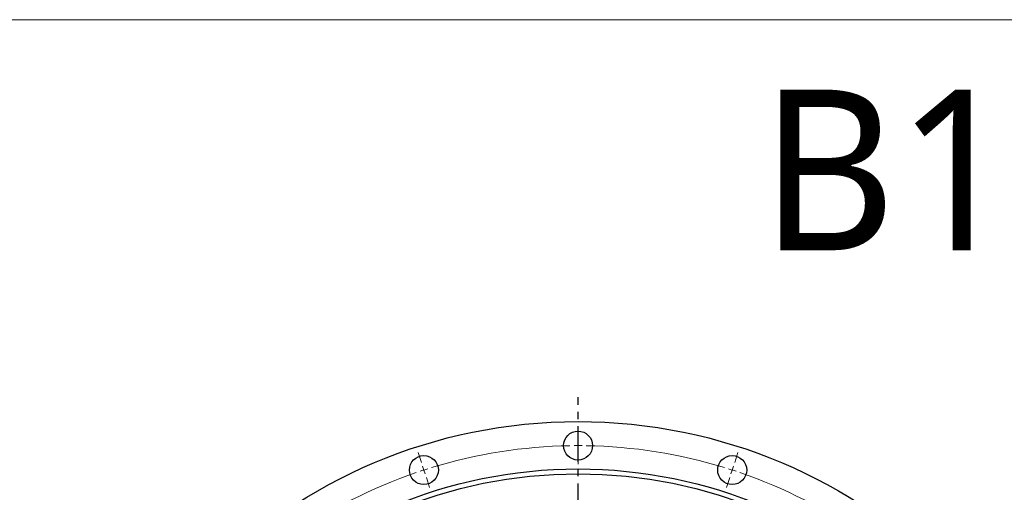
# Model space of a CAD drawing. Header units: millimetres. Extents: x -240 to 2560, y 4801 to 7261.
# Tile 8 of 13: x 238 to 850, y 6967 to 7261. Entities that reach past the tile are written whole.
import ezdxf

# ---------------------------------------------------------------- set-up
doc = ezdxf.new("R2010")
doc.units = ezdxf.units.MM
doc.header["$LTSCALE"] = 10
doc.linetypes.add('CENTER', pattern=[10.16, 6.35, -1.27, 1.27, -1.27])

msp = doc.modelspace()

# ---------------------------------------------------------------- linework, layer by layer
at = {"lineweight": 18}
msp.add_line((2560.09, 7260.73), (-239.91, 7260.73), dxfattribs=at)
at = {"linetype": 'CENTER', "ltscale": 0.35}
msp.add_line((585.09, 6345.5), (585.09, 7025.96), dxfattribs=at)
at = {"color": 0, "linetype": 'Continuous', "lineweight": 18}
for p, q in [((585.09, 7000.73), (585.09, 7007.23)), ((585.09, 6995.73), (585.09, 6998.23)), ((585.09, 6995.73), (585.09, 6993.23)), ((487.74, 6985.31), (485.74, 6991.5)), ((585.09, 6990.73), (585.09, 6984.23)), ((682.43, 6985.31), (684.43, 6991.5)), ((489.29, 6980.56), (488.52, 6982.94)), ((680.88, 6980.56), (681.65, 6982.94)), ((489.29, 6980.56), (490.06, 6978.18)), ((490.83, 6975.8), (492.84, 6969.62)), ((679.34, 6975.8), (677.33, 6969.62)), ((680.88, 6980.56), (680.11, 6978.18))]:
    msp.add_line(p, q, dxfattribs=at)
at = {"lineweight": 25}
for centre, radius in [((585.09, 6685.73), 325), ((585.09, 6995.73), 9), ((489.29, 6980.56), 9), ((680.88, 6980.56), 9), ((585.09, 6685.73), 295.5), ((585.09, 6685.73), 292.5)]:
    msp.add_circle(centre, radius, dxfattribs=at)
at = {"color": 0, "linetype": 'Continuous', "lineweight": 18}
for start, end in [(90.92413, 107.07587), (90, 90.46206), (89.53794, 90), (72.92413, 89.07587), (107.53794, 108), (72, 72.46206), (108.92413, 125.07587), (108, 108.46206), (71.53794, 72), (54.92413, 71.07587)]:
    msp.add_arc((585.09, 6685.73), 310, start, end, dxfattribs=at)

# ---------------------------------------------------------------- texts
at = {"insert": (698.21, 7217.28), "char_height": 100, "width": 1063.2126, "attachment_point": 1}
msp.add_mtext('{\\fYu Gothic Medium|b0|i0|c0|p0;\\C1;B1120-1-0650AC}', dxfattribs=at)

doc.saveas('drawing.dxf')
